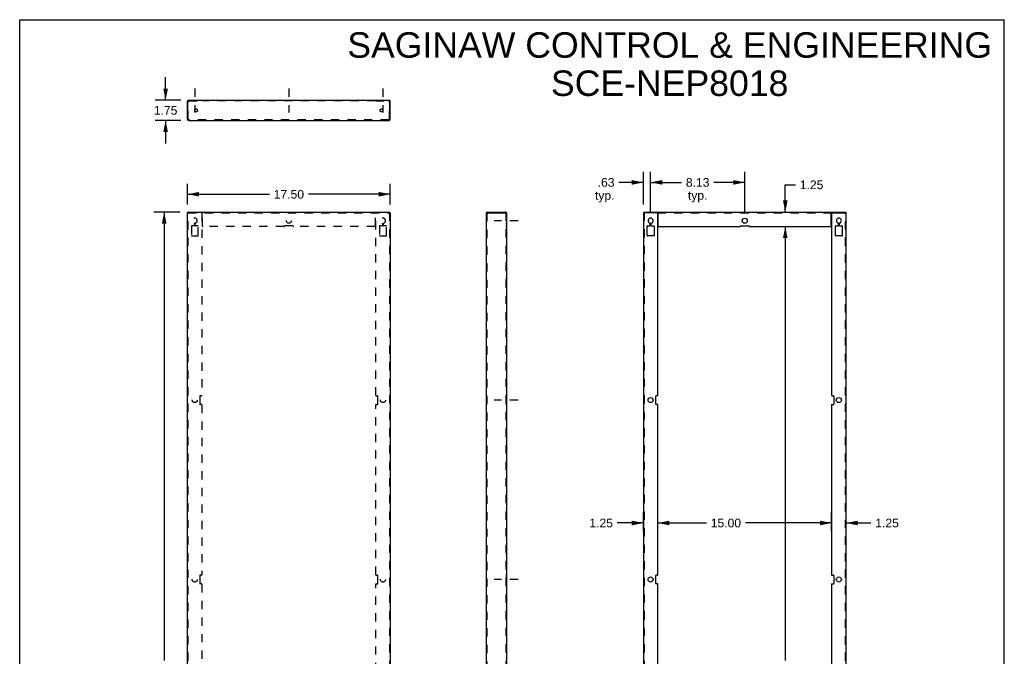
# Model space of a CAD drawing. Header units: inches. Extents: x 0 to 85, y 0 to 110.
# Tile 2 of 2: x 0 to 85, y 55 to 110. Entities that reach past the tile are written whole.
import ezdxf

# ---------------------------------------------------------------- set-up
doc = ezdxf.new("R2010")
doc.units = ezdxf.units.IN
doc.header["$LTSCALE"] = 7.17037
doc.header["$MEASUREMENT"] = 0
doc.linetypes.add('DASHED', pattern=[0.2, 0.1, -0.1])
doc.linetypes.add('HIDDEN', pattern=[0.2, 0.1, -0.1])
doc.layers.get('0').update_dxf_attribs({"linetype": 'CONTINUOUS'})
doc.layers.add('DEFAULT_2', color=8, linetype='HIDDEN')
doc.layers.add('DIMENSIONS', color=7, linetype='CONTINUOUS')
doc.styles.get("Standard").update_dxf_attribs({"font": 'arial.ttf'})
doc.dimstyles.new('DIMSTYLE_1', dxfattribs={"dimtxt": 0.75, "dimasz": 1, "dimexe": 0.09, "dimexo": 0.07, "dimgap": 0.0375, "dimtad": 0, "dimtih": 1, "dimtoh": 1, "dimzin": 4, "dimdsep": 46, "dimtxsty": 'Standard', "dimblk": '_FILLED', "dimblk1": '_FILLED', "dimblk2": '_FILLED', "dimcen": 0.09, "dimadec": 3, "dimazin": 1, "dimtfac": 1, "dimtdec": 3, "dimtofl": 0, "dimtmove": 0, "dimatfit": 3, "dimldrblk": '_FILLED', "dimfxl": 0, "dimtolj": 1, "dimtzin": 4, "dimarcsym": 0})

# ---------------------------------------------------------------- blocks, each defined once
blk = doc.blocks.new('_FILLED')
at = {"color": 0, "linetype": 'ByBlock'}
blk.add_solid([(0, 0), (-1, 0.2), (-1, -0.2)], dxfattribs=at)
blk = doc.blocks.new('*D1')
at = {"layer": 'DIMENSIONS', "color": 2, "linetype": 'Continuous'}
for p, q in [((14.488, 94.025), (14.488, 95.82)), ((31.988, 94.025), (31.988, 95.82)), ((14.488, 94.92), (21.552, 94.92)), ((31.988, 94.92), (24.923, 94.92))]:
    blk.add_line(p, q, dxfattribs=at)
at = {"layer": 'DIMENSIONS', "color": 2, "linetype": 'Continuous', "rotation": 180}
blk.add_blockref('_FILLED', (14.488, 94.92), dxfattribs=at)
at = {"layer": 'DIMENSIONS', "color": 2, "linetype": 'Continuous'}
blk.add_blockref('_FILLED', (31.988, 94.92), dxfattribs=at)
at = {"layer": 'DIMENSIONS', "color": 2, "linetype": 'Continuous', "insert": (23.238, 95.295), "char_height": 0.75, "width": 2.62082, "attachment_point": 2, "line_spacing_factor": 0.9}
blk.add_mtext('17.50', dxfattribs=at)
blk = doc.blocks.new('*D2')
at = {"layer": 'DIMENSIONS', "color": 2, "linetype": 'Continuous'}
for p, q in [((13.848, 93.385), (11.574, 93.385)), ((12.474, 93.385), (12.474, 54.635)), ((12.474, 14.385), (12.474, 53.135)), ((13.848, 14.385), (11.574, 14.385))]:
    blk.add_line(p, q, dxfattribs=at)
for p, rotation in [((12.474, 93.385), 90), ((12.474, 14.385), 270)]:
    blk.add_blockref('_FILLED', p, dxfattribs=dict(at, rotation=rotation))
at = {"layer": 'DIMENSIONS', "color": 2, "linetype": 'Continuous', "insert": (12.474, 54.26), "char_height": 0.75, "width": 2.62082, "attachment_point": 2, "line_spacing_factor": 0.9}
blk.add_mtext('79.00', dxfattribs=at)
blk = doc.blocks.new('*D5')
at = {"layer": 'DIMENSIONS', "color": 2, "linetype": 'Continuous'}
for p, q in [((53.843, 94.025), (53.843, 96.843)), ((54.468, 93.335), (54.468, 96.843)), ((53.843, 95.943), (51.726, 95.943)), ((54.468, 95.943), (56.468, 95.943))]:
    blk.add_line(p, q, dxfattribs=at)
blk.add_blockref('_FILLED', (53.843, 95.943), dxfattribs=at)
at = {"layer": 'DIMENSIONS', "color": 2, "linetype": 'Continuous', "rotation": 180}
blk.add_blockref('_FILLED', (54.468, 95.943), dxfattribs=at)
at = {"layer": 'DIMENSIONS', "color": 2, "linetype": 'Continuous', "insert": (51.351, 96.318), "char_height": 0.75, "width": 1.6868, "attachment_point": 3, "line_spacing_factor": 0.9}
blk.add_mtext('.63\\Ptyp.', dxfattribs=at)
blk = doc.blocks.new('*D6')
at = {"layer": 'DIMENSIONS', "color": 2, "linetype": 'Continuous'}
for p, q in [((54.468, 93.335), (54.468, 96.843)), ((62.593, 93.335), (62.593, 96.843)), ((54.468, 95.943), (57.136, 95.943)), ((62.593, 95.943), (59.924, 95.943))]:
    blk.add_line(p, q, dxfattribs=at)
at = {"layer": 'DIMENSIONS', "color": 2, "linetype": 'Continuous', "rotation": 180}
blk.add_blockref('_FILLED', (54.468, 95.943), dxfattribs=at)
at = {"layer": 'DIMENSIONS', "color": 2, "linetype": 'Continuous'}
blk.add_blockref('_FILLED', (62.593, 95.943), dxfattribs=at)
at = {"layer": 'DIMENSIONS', "color": 2, "linetype": 'Continuous', "insert": (58.53, 96.318), "char_height": 0.75, "width": 2.0381, "attachment_point": 2, "line_spacing_factor": 0.9}
blk.add_mtext('8.13\\Ptyp.', dxfattribs=at)
blk = doc.blocks.new('*D8')
at = {"layer": 'DIMENSIONS', "color": 2, "linetype": 'Continuous'}
for p, q in [((70.093, 65.81), (70.093, 67.418)), ((71.343, 65.81), (71.343, 67.418)), ((70.093, 66.518), (68.093, 66.518)), ((71.343, 66.518), (73.482, 66.518))]:
    blk.add_line(p, q, dxfattribs=at)
blk.add_blockref('_FILLED', (70.093, 66.518), dxfattribs=at)
at = {"layer": 'DIMENSIONS', "color": 2, "linetype": 'Continuous', "rotation": 180}
blk.add_blockref('_FILLED', (71.343, 66.518), dxfattribs=at)
at = {"layer": 'DIMENSIONS', "color": 2, "linetype": 'Continuous', "insert": (73.857, 66.893), "char_height": 0.75, "width": 2.0381, "attachment_point": 1, "line_spacing_factor": 0.9}
blk.add_mtext('1.25', dxfattribs=at)
blk = doc.blocks.new('*D9')
at = {"layer": 'DIMENSIONS', "color": 2, "linetype": 'Continuous'}
for p, q in [((53.843, 65.81), (53.843, 67.418)), ((55.093, 65.634), (55.093, 67.418)), ((53.843, 66.518), (51.591, 66.518)), ((55.093, 66.518), (57.093, 66.518))]:
    blk.add_line(p, q, dxfattribs=at)
blk.add_blockref('_FILLED', (53.843, 66.518), dxfattribs=at)
at = {"layer": 'DIMENSIONS', "color": 2, "linetype": 'Continuous', "rotation": 180}
blk.add_blockref('_FILLED', (55.093, 66.518), dxfattribs=at)
at = {"layer": 'DIMENSIONS', "color": 2, "linetype": 'Continuous', "insert": (51.216, 66.893), "char_height": 0.75, "width": 2.0381, "attachment_point": 3, "line_spacing_factor": 0.9}
blk.add_mtext('1.25', dxfattribs=at)
blk = doc.blocks.new('*D10')
at = {"layer": 'DIMENSIONS', "color": 2, "linetype": 'Continuous'}
for p, q in [((55.093, 65.81), (55.093, 67.418)), ((70.093, 65.81), (70.093, 67.418)), ((55.093, 66.518), (59.28, 66.518)), ((70.093, 66.518), (62.651, 66.518))]:
    blk.add_line(p, q, dxfattribs=at)
at = {"layer": 'DIMENSIONS', "color": 2, "linetype": 'Continuous', "rotation": 180}
blk.add_blockref('_FILLED', (55.093, 66.518), dxfattribs=at)
at = {"layer": 'DIMENSIONS', "color": 2, "linetype": 'Continuous'}
blk.add_blockref('_FILLED', (70.093, 66.518), dxfattribs=at)
at = {"layer": 'DIMENSIONS', "color": 2, "linetype": 'Continuous', "insert": (60.966, 66.893), "char_height": 0.75, "width": 2.62082, "attachment_point": 2, "line_spacing_factor": 0.9}
blk.add_mtext('15.00', dxfattribs=at)
blk = doc.blocks.new('*D12')
at = {"layer": 'DIMENSIONS', "color": 2, "linetype": 'Continuous'}
for p, q in [((65.218, 92.135), (66.992, 92.135)), ((66.092, 92.135), (66.092, 54.635)), ((66.092, 15.635), (66.092, 53.135)), ((65.201, 15.635), (66.992, 15.635))]:
    blk.add_line(p, q, dxfattribs=at)
for p, rotation in [((66.092, 92.135), 90), ((66.092, 15.635), 270)]:
    blk.add_blockref('_FILLED', p, dxfattribs=dict(at, rotation=rotation))
at = {"layer": 'DIMENSIONS', "color": 2, "linetype": 'Continuous', "insert": (66.092, 54.26), "char_height": 0.75, "width": 2.62082, "attachment_point": 2, "line_spacing_factor": 0.9}
blk.add_mtext('76.50', dxfattribs=at)
blk = doc.blocks.new('*D13')
at = {"layer": 'DIMENSIONS', "color": 2, "linetype": 'Continuous'}
for p, q in [((66.092, 93.385), (66.092, 95.735)), ((66.092, 95.735), (66.967, 95.735)), ((65.218, 93.385), (66.992, 93.385)), ((65.218, 92.135), (66.992, 92.135)), ((66.092, 92.135), (66.092, 90.135))]:
    blk.add_line(p, q, dxfattribs=at)
for p, rotation in [((66.092, 93.385), 270), ((66.092, 92.135), 90)]:
    blk.add_blockref('_FILLED', p, dxfattribs=dict(at, rotation=rotation))
at = {"layer": 'DIMENSIONS', "color": 2, "linetype": 'Continuous', "insert": (67.342, 96.11), "char_height": 0.75, "width": 2.0381, "attachment_point": 1, "line_spacing_factor": 0.9}
blk.add_mtext('1.25', dxfattribs=at)
blk = doc.blocks.new('*D14')
at = {"layer": 'DIMENSIONS', "color": 2, "linetype": 'Continuous'}
for p, q in [((12.597, 103.042), (12.597, 105.042)), ((13.9, 103.042), (11.697, 103.042)), ((13.9, 101.292), (11.697, 101.292)), ((12.597, 101.292), (12.597, 99.292))]:
    blk.add_line(p, q, dxfattribs=at)
for p, rotation in [((12.597, 103.042), 270), ((12.597, 101.292), 90)]:
    blk.add_blockref('_FILLED', p, dxfattribs=dict(at, rotation=rotation))
at = {"layer": 'DIMENSIONS', "color": 2, "linetype": 'Continuous', "insert": (12.597, 102.542), "char_height": 0.75, "width": 2.0381, "attachment_point": 2, "line_spacing_factor": 0.9}
blk.add_mtext('1.75', dxfattribs=at)

msp = doc.modelspace()

# ---------------------------------------------------------------- linework, layer by layer
at = {"color": 7, "linetype": 'Continuous'}
for p, q in [((0, 0), (0, 110)), ((0, 110), (85, 110)), ((85, 0), (85, 110)), ((15.738, 103.012), (15.738, 103.042)), ((15.768, 103.028), (15.768, 103.012)), ((30.708, 103.028), (30.708, 103.012)), ((30.738, 103.012), (30.738, 103.042)), ((14.518, 101.404), (14.488, 101.404)), ((31.958, 101.404), (31.988, 101.404)), ((14.548, 93.325), (14.488, 93.325)), ((14.518, 93.325), (14.518, 93.385)), ((14.531, 93.323), (14.518, 93.325)), ((31.928, 93.325), (31.988, 93.325)), ((31.944, 93.323), (31.958, 93.325)), ((31.958, 93.325), (31.958, 93.385)), ((40.381, 93.325), (40.381, 93.385)), ((41.989, 93.385), (41.989, 93.325)), ((53.873, 93.385), (53.873, 93.325)), ((55.093, 93.385), (55.093, 93.325)), ((70.092, 93.325), (70.082, 93.325)), ((70.092, 93.385), (70.092, 93.325)), ((71.313, 93.385), (71.313, 93.325))]:
    msp.add_line(p, q, dxfattribs=at)
at = {"color": 2, "linetype": 'DASHED'}
for p, q in [((15.113, 104.052), (15.113, 101.971)), ((23.238, 104.052), (23.238, 101.971)), ((31.363, 104.052), (31.363, 101.971)), ((43.029, 92.635), (40.948, 92.635)), ((43.029, 77.135), (40.948, 77.135)), ((43.029, 61.635), (40.948, 61.635))]:
    msp.add_line(p, q, dxfattribs=at)
at = {"color": 3, "linetype": 'Continuous'}
for p, q in [((14.488, 101.404), (14.488, 102.93)), ((14.518, 101.404), (14.518, 102.982)), ((15.738, 103.012), (14.548, 103.012)), ((14.6, 103.042), (15.738, 103.042)), ((15.768, 103.042), (15.768, 103.028)), ((15.768, 103.042), (30.708, 103.042)), ((30.708, 103.042), (30.708, 103.028)), ((31.928, 103.012), (30.737, 103.012)), ((30.738, 103.042), (31.876, 103.042)), ((31.958, 101.404), (31.958, 102.982)), ((31.988, 101.404), (31.988, 102.93)), ((14.531, 101.375), (14.518, 101.404)), ((14.6, 101.292), (31.876, 101.292)), ((31.944, 101.375), (31.958, 101.404)), ((14.488, 14.445), (14.488, 93.325)), ((14.491, 93.316), (14.488, 93.325)), ((14.531, 93.381), (14.518, 93.385)), ((14.548, 93.385), (31.928, 93.385)), ((14.6, 93.273), (14.571, 93.282)), ((14.6, 93.273), (14.586, 93.302)), ((31.876, 93.273), (31.889, 93.302)), ((31.876, 93.273), (31.905, 93.282)), ((31.944, 93.381), (31.958, 93.385)), ((31.984, 93.316), (31.988, 93.325)), ((31.988, 93.325), (31.988, 14.445)), ((40.269, 93.273), (40.269, 14.497)), ((40.352, 93.316), (40.381, 93.325)), ((40.381, 93.385), (41.989, 93.385)), ((40.381, 93.325), (42.019, 93.325)), ((42.019, 93.325), (42.019, 14.445)), ((53.843, 93.325), (53.843, 14.445)), ((55.063, 93.325), (53.843, 93.325)), ((53.873, 93.385), (55.093, 93.385)), ((55.093, 77.54), (55.093, 93.295)), ((55.108, 93.385), (70.078, 93.385)), ((55.123, 92.165), (55.123, 93.327)), ((70.063, 92.165), (70.063, 93.327)), ((70.092, 93.385), (71.313, 93.385)), ((70.093, 93.295), (70.093, 77.54)), ((70.123, 93.325), (71.343, 93.325)), ((71.343, 14.445), (71.343, 93.325)), ((54.173, 91.352), (54.173, 92.167)), ((54.203, 92.197), (54.406, 92.197)), ((54.436, 92.227), (54.436, 92.394)), ((54.499, 92.394), (54.499, 92.227)), ((54.529, 92.197), (54.733, 92.197)), ((54.763, 92.167), (54.763, 91.352)), ((55.153, 92.135), (62.188, 92.135)), ((62.248, 92.197), (62.938, 92.197)), ((62.998, 92.135), (70.033, 92.135)), ((70.423, 91.352), (70.423, 92.167)), ((70.453, 92.197), (70.656, 92.197)), ((70.686, 92.227), (70.686, 92.394)), ((70.749, 92.394), (70.749, 92.227)), ((70.779, 92.197), (70.983, 92.197)), ((71.013, 92.167), (71.013, 91.352)), ((54.733, 91.322), (54.203, 91.322)), ((70.983, 91.322), (70.453, 91.322)), ((54.905, 76.79), (54.905, 77.48)), ((55.063, 77.51), (54.935, 77.51)), ((70.123, 77.51), (70.25, 77.51)), ((70.28, 77.48), (70.28, 76.79)), ((55.063, 76.76), (54.935, 76.76)), ((55.093, 62.04), (55.093, 76.73)), ((70.093, 76.73), (70.093, 62.04)), ((70.123, 76.76), (70.25, 76.76)), ((54.905, 61.29), (54.905, 61.98)), ((55.063, 62.01), (54.935, 62.01)), ((55.063, 61.26), (54.935, 61.26)), ((55.093, 46.54), (55.093, 61.23)), ((70.093, 61.23), (70.093, 46.54)), ((70.123, 62.01), (70.25, 62.01)), ((70.123, 61.26), (70.25, 61.26)), ((70.28, 61.98), (70.28, 61.29))]:
    msp.add_line(p, q, dxfattribs=at)
for points in [[(15.768, 103.028), (15.764, 103.025), (15.762, 103.023), (15.76, 103.022), (15.758, 103.021), (15.756, 103.02), (15.754, 103.019), (15.751, 103.018), (15.748, 103.016), (15.743, 103.014), (15.738, 103.012)], [(30.708, 103.028), (30.711, 103.025), (30.713, 103.023), (30.715, 103.022), (30.717, 103.021), (30.719, 103.02), (30.721, 103.019), (30.724, 103.018), (30.728, 103.016), (30.732, 103.014), (30.737, 103.012)], [(14.6, 101.292), (14.586, 101.295), (14.572, 101.307), (14.559, 101.324), (14.545, 101.348), (14.531, 101.375)], [(31.876, 101.292), (31.889, 101.295), (31.903, 101.307), (31.917, 101.324), (31.93, 101.348), (31.944, 101.375)], [(14.571, 93.282), (14.544, 93.29), (14.52, 93.299), (14.503, 93.308), (14.491, 93.316)], [(14.586, 93.302), (14.572, 93.329), (14.559, 93.352), (14.545, 93.37), (14.531, 93.381)], [(31.889, 93.302), (31.903, 93.329), (31.917, 93.352), (31.93, 93.37), (31.944, 93.381)], [(31.905, 93.282), (31.932, 93.29), (31.955, 93.299), (31.973, 93.308), (31.984, 93.316)], [(40.269, 93.273), (40.272, 93.282), (40.284, 93.29), (40.301, 93.299), (40.325, 93.308), (40.352, 93.316)], [(41.999, 93.349), (41.998, 93.357), (41.997, 93.364), (41.996, 93.37), (41.995, 93.376)], [(42.005, 93.327), (42.002, 93.334), (42, 93.342), (41.999, 93.349)], [(55.106, 93.376), (55.103, 93.381), (55.098, 93.384), (55.093, 93.385)], [(55.115, 93.349), (55.113, 93.357), (55.111, 93.364), (55.109, 93.37), (55.106, 93.376)], [(55.123, 93.327), (55.12, 93.334), (55.117, 93.342), (55.115, 93.349)], [(70.063, 93.327), (70.066, 93.334), (70.068, 93.342), (70.07, 93.349)], [(70.07, 93.349), (70.072, 93.357), (70.074, 93.364), (70.076, 93.37), (70.079, 93.376)], [(70.079, 93.376), (70.083, 93.381), (70.087, 93.384), (70.092, 93.385)]]:
    msp.add_lwpolyline(points, dxfattribs=at)
at = {"color": 7, "linetype": 'Continuous'}
for points in [[(14.559, 93.31), (14.545, 93.318), (14.531, 93.323)], [(14.555, 93.308), (14.549, 93.316), (14.548, 93.325)], [(14.6, 93.273), (14.586, 93.282), (14.574, 93.29), (14.563, 93.299), (14.555, 93.308)], [(14.6, 93.273), (14.586, 93.286), (14.572, 93.299), (14.559, 93.31)], [(31.876, 93.273), (31.889, 93.286), (31.903, 93.299), (31.917, 93.31)], [(31.876, 93.273), (31.889, 93.282), (31.902, 93.29), (31.912, 93.299), (31.921, 93.308)], [(31.917, 93.31), (31.93, 93.318), (31.944, 93.323)], [(31.921, 93.308), (31.926, 93.316), (31.928, 93.325)], [(55.123, 93.298), (55.117, 93.3), (55.112, 93.303), (55.109, 93.307), (55.106, 93.312), (55.103, 93.316), (55.101, 93.32), (55.097, 93.324), (55.093, 93.325)], [(70.063, 93.298), (70.068, 93.3), (70.073, 93.303), (70.076, 93.307), (70.079, 93.312), (70.082, 93.316), (70.085, 93.32), (70.088, 93.324), (70.092, 93.325)]]:
    msp.add_lwpolyline(points, dxfattribs=at)
at = {"color": 3, "linetype": 'Continuous'}
for centre in [(62.593, 92.635), (54.468, 77.135), (70.718, 77.135), (54.468, 61.635), (70.718, 61.635)]:
    msp.add_circle(centre, 0.219, dxfattribs=at)
for centre, radius, start, end in [((14.6, 102.93), 0.112, 90, 180), ((14.548, 102.982), 0.03, 90, 180), ((31.876, 102.93), 0.112, 0, 90), ((31.928, 102.982), 0.03, 0, 90), ((14.6, 101.404), 0.112, 180, 270), ((31.876, 101.404), 0.112, 270, 360), ((40.381, 93.273), 0.112, 90, 180), ((41.907, 93.273), 0.112, 28.70029, 39.00336), ((54.468, 92.635), 0.219, 284.2546, 255.7454), ((55.063, 93.295), 0.03, 0, 90), ((70.123, 93.295), 0.03, 90, 180), ((70.718, 92.635), 0.219, 284.2546, 255.7454), ((54.203, 92.167), 0.03, 90, 180), ((54.406, 92.227), 0.03, 270, 360), ((54.406, 92.394), 0.03, 0, 75.7454), ((54.529, 92.394), 0.03, 104.2546, 180), ((54.529, 92.227), 0.03, 180, 270), ((54.733, 92.167), 0.03, 0, 90), ((55.153, 92.165), 0.03, 180, 270), ((62.188, 92.165), 0.03, 270, 2.38594), ((62.248, 92.167), 0.03, 90, 182.38594), ((62.938, 92.167), 0.03, 357.61406, 90), ((62.998, 92.165), 0.03, 177.61406, 270), ((70.033, 92.165), 0.03, 270, 360), ((70.453, 92.167), 0.03, 90, 180), ((70.656, 92.227), 0.03, 270, 360), ((70.656, 92.394), 0.03, 0, 75.7454), ((70.779, 92.394), 0.03, 104.2546, 180), ((70.779, 92.227), 0.03, 180, 270), ((70.983, 92.167), 0.03, 0, 90), ((54.203, 91.352), 0.03, 180, 270), ((54.733, 91.352), 0.03, 270, 360), ((70.453, 91.352), 0.03, 180, 270), ((70.983, 91.352), 0.03, 270, 360), ((54.935, 77.48), 0.03, 90, 180), ((55.063, 77.54), 0.03, 270, 360), ((70.123, 77.54), 0.03, 180, 270), ((70.25, 77.48), 0.03, 0, 90), ((54.935, 76.79), 0.03, 180, 270), ((55.063, 76.73), 0.03, 0, 90), ((70.123, 76.73), 0.03, 90, 180), ((70.25, 76.79), 0.03, 270, 360), ((54.935, 61.98), 0.03, 90, 180), ((54.935, 61.29), 0.03, 180, 270), ((55.063, 62.04), 0.03, 270, 360), ((55.063, 61.23), 0.03, 0, 90), ((70.123, 62.04), 0.03, 180, 270), ((70.123, 61.23), 0.03, 90, 180), ((70.25, 61.98), 0.03, 0, 90), ((70.25, 61.29), 0.03, 270, 360)]:
    msp.add_arc(centre, radius, start, end, dxfattribs=at)
at = {"layer": 'DEFAULT_2', "color": 8, "linetype": 'HIDDEN'}
for p, q in [((14.548, 101.404), (14.548, 102.93)), ((14.6, 102.982), (15.738, 102.982)), ((14.818, 103.042), (14.818, 102.982)), ((14.894, 103.042), (14.894, 102.982)), ((15.081, 102.982), (15.081, 103.042)), ((15.144, 102.982), (15.144, 103.042)), ((15.331, 103.042), (15.331, 102.982)), ((15.408, 103.042), (15.408, 102.982)), ((15.55, 103.042), (15.55, 102.982)), ((15.738, 102.982), (15.738, 103.012)), ((15.742, 103.005), (15.738, 103.012)), ((15.768, 102.975), (15.768, 103.012)), ((30.708, 102.982), (15.768, 102.982)), ((22.863, 102.982), (22.863, 103.042)), ((23.019, 103.042), (23.019, 102.982)), ((23.456, 103.042), (23.456, 102.982)), ((23.613, 102.982), (23.613, 103.042)), ((30.708, 102.975), (30.708, 103.012)), ((30.708, 102.975), (30.713, 102.976)), ((30.738, 102.982), (30.738, 103.012)), ((30.738, 102.982), (31.876, 102.982)), ((30.925, 103.042), (30.925, 102.982)), ((31.068, 103.042), (31.068, 102.982)), ((31.144, 103.042), (31.144, 102.982)), ((31.331, 102.982), (31.331, 103.042)), ((31.394, 102.982), (31.394, 103.042)), ((31.581, 103.042), (31.581, 102.982)), ((31.658, 103.042), (31.658, 102.982)), ((31.928, 101.404), (31.928, 102.93)), ((14.548, 101.404), (14.518, 101.404)), ((14.6, 101.352), (14.6, 101.292)), ((31.876, 101.352), (14.6, 101.352)), ((31.876, 101.352), (31.876, 101.292)), ((31.928, 101.404), (31.958, 101.404)), ((14.518, 93.385), (14.548, 93.385)), ((14.548, 14.445), (14.548, 93.325)), ((14.548, 93.325), (31.928, 93.325)), ((15.738, 93.385), (15.738, 93.325)), ((15.738, 93.295), (15.738, 77.54)), ((15.768, 92.165), (15.768, 93.327)), ((30.708, 92.165), (30.708, 93.327)), ((30.737, 93.385), (30.737, 93.325)), ((30.738, 77.54), (30.738, 93.295)), ((31.928, 93.385), (31.958, 93.385)), ((31.928, 93.325), (31.928, 14.445)), ((40.329, 93.273), (40.269, 93.273)), ((40.329, 93.273), (40.329, 14.497)), ((42.005, 93.327), (41.952, 93.298)), ((41.955, 93.303), (41.958, 93.306)), ((41.959, 93.325), (41.959, 14.445)), ((41.959, 92.854), (42.019, 92.854)), ((41.987, 93.355), (41.988, 93.356)), ((41.988, 93.356), (41.988, 93.359)), ((41.989, 93.361), (41.989, 93.361)), ((53.886, 93.323), (53.873, 93.325)), ((53.903, 93.325), (53.903, 14.445)), ((55.063, 93.325), (70.082, 93.325)), ((55.108, 93.385), (55.093, 93.385)), ((70.092, 93.385), (70.078, 93.385)), ((70.123, 93.325), (70.092, 93.325)), ((71.283, 14.445), (71.283, 93.325)), ((71.299, 93.323), (71.313, 93.325)), ((14.818, 92.167), (14.818, 91.352)), ((15.051, 92.197), (14.848, 92.197)), ((15.081, 92.394), (15.081, 92.227)), ((15.144, 92.227), (15.144, 92.394)), ((15.378, 92.197), (15.174, 92.197)), ((15.408, 91.352), (15.408, 92.167)), ((22.833, 92.135), (15.798, 92.135)), ((23.583, 92.197), (22.893, 92.197)), ((30.678, 92.135), (23.643, 92.135)), ((31.068, 92.167), (31.068, 91.352)), ((31.301, 92.197), (31.098, 92.197)), ((31.331, 92.394), (31.331, 92.227)), ((31.394, 92.227), (31.394, 92.394)), ((31.628, 92.197), (31.424, 92.197)), ((31.658, 91.352), (31.658, 92.167)), ((41.959, 92.416), (42.019, 92.416)), ((42.019, 92.197), (41.959, 92.197)), ((41.959, 92.135), (42.019, 92.135)), ((14.848, 91.322), (15.378, 91.322)), ((31.098, 91.322), (31.628, 91.322)), ((42.019, 91.322), (41.959, 91.322)), ((15.55, 77.48), (15.55, 76.79)), ((15.708, 77.51), (15.58, 77.51)), ((30.768, 77.51), (30.895, 77.51)), ((30.925, 76.79), (30.925, 77.48)), ((42.019, 77.51), (41.959, 77.51)), ((41.959, 77.354), (42.019, 77.354)), ((15.708, 76.76), (15.58, 76.76)), ((15.738, 76.73), (15.738, 62.04)), ((30.738, 62.04), (30.738, 76.73)), ((30.768, 76.76), (30.895, 76.76)), ((41.959, 76.916), (42.019, 76.916)), ((42.019, 76.76), (41.959, 76.76)), ((15.55, 61.98), (15.55, 61.29)), ((15.708, 62.01), (15.58, 62.01)), ((15.708, 61.26), (15.58, 61.26)), ((15.738, 61.23), (15.738, 46.54)), ((30.738, 46.54), (30.738, 61.23)), ((30.768, 62.01), (30.895, 62.01)), ((30.768, 61.26), (30.895, 61.26)), ((30.925, 61.29), (30.925, 61.98)), ((42.019, 62.01), (41.959, 62.01)), ((41.959, 61.854), (42.019, 61.854)), ((41.959, 61.416), (42.019, 61.416)), ((42.019, 61.26), (41.959, 61.26))]:
    msp.add_line(p, q, dxfattribs=at)
for points in [[(15.748, 102.992), (15.745, 102.999), (15.742, 103.005)], [(15.768, 102.975), (15.762, 102.976), (15.757, 102.978), (15.754, 102.982), (15.751, 102.987), (15.748, 102.992)], [(30.713, 102.976), (30.718, 102.978), (30.721, 102.982), (30.724, 102.987), (30.727, 102.992), (30.73, 102.999), (30.733, 103.005), (30.737, 103.012)], [(14.6, 101.352), (14.586, 101.353), (14.572, 101.359), (14.559, 101.367), (14.545, 101.378), (14.531, 101.39), (14.518, 101.404)], [(31.876, 101.352), (31.889, 101.353), (31.903, 101.359), (31.917, 101.367), (31.93, 101.378), (31.944, 101.39), (31.958, 101.404)], [(15.768, 93.327), (15.764, 93.334), (15.762, 93.342), (15.76, 93.349), (15.758, 93.357), (15.756, 93.364), (15.754, 93.37), (15.751, 93.376), (15.748, 93.381), (15.743, 93.384), (15.738, 93.385)], [(15.768, 93.298), (15.762, 93.3), (15.757, 93.303), (15.754, 93.307), (15.751, 93.312), (15.748, 93.316), (15.745, 93.32), (15.742, 93.324), (15.738, 93.325)], [(30.708, 93.327), (30.711, 93.334), (30.713, 93.342), (30.715, 93.349), (30.717, 93.357), (30.719, 93.364), (30.721, 93.37), (30.724, 93.376), (30.728, 93.381), (30.732, 93.384), (30.737, 93.385)], [(30.708, 93.298), (30.713, 93.3), (30.718, 93.303), (30.721, 93.307), (30.724, 93.312), (30.727, 93.316), (30.73, 93.32), (30.733, 93.324), (30.737, 93.325)], [(40.329, 93.273), (40.33, 93.282), (40.335, 93.29), (40.344, 93.299), (40.355, 93.308), (40.367, 93.316), (40.381, 93.325)], [(41.952, 93.298), (41.953, 93.3), (41.955, 93.303)], [(41.989, 93.361), (41.989, 93.361), (41.988, 93.359), (41.987, 93.355), (41.986, 93.351), (41.984, 93.346), (41.982, 93.342), (41.98, 93.337), (41.977, 93.333), (41.975, 93.329), (41.972, 93.324), (41.969, 93.32), (41.966, 93.315), (41.962, 93.311), (41.958, 93.307), (41.958, 93.306)], [(41.958, 93.306), (41.959, 93.307), (41.964, 93.312), (41.969, 93.316), (41.976, 93.32), (41.982, 93.324), (41.989, 93.325)], [(41.975, 93.329), (41.977, 93.333), (41.98, 93.337)], [(41.995, 93.376), (41.993, 93.381), (41.991, 93.384), (41.989, 93.385)], [(41.989, 93.359), (41.989, 93.361), (41.989, 93.361)], [(53.955, 93.273), (53.926, 93.282), (53.899, 93.29), (53.875, 93.299), (53.858, 93.308), (53.846, 93.316), (53.843, 93.325)], [(53.955, 93.273), (53.941, 93.302), (53.927, 93.329), (53.914, 93.352), (53.9, 93.37), (53.886, 93.381), (53.873, 93.385)], [(53.914, 93.31), (53.9, 93.318), (53.886, 93.323)], [(53.91, 93.308), (53.904, 93.316), (53.903, 93.325)], [(53.955, 93.273), (53.941, 93.282), (53.929, 93.29), (53.918, 93.299), (53.91, 93.308)], [(53.955, 93.273), (53.941, 93.286), (53.927, 93.299), (53.914, 93.31)], [(71.231, 93.273), (71.244, 93.302), (71.258, 93.329), (71.272, 93.352), (71.285, 93.37), (71.299, 93.381), (71.313, 93.385)], [(71.231, 93.273), (71.26, 93.282), (71.287, 93.29), (71.31, 93.299), (71.328, 93.308), (71.339, 93.316), (71.343, 93.325)], [(71.231, 93.273), (71.244, 93.286), (71.258, 93.299), (71.272, 93.31)], [(71.231, 93.273), (71.244, 93.282), (71.257, 93.29), (71.267, 93.299), (71.276, 93.308)], [(71.272, 93.31), (71.285, 93.318), (71.299, 93.323)], [(71.276, 93.308), (71.281, 93.316), (71.283, 93.325)]]:
    msp.add_lwpolyline(points, dxfattribs=at)
for centre, radius in [((15.238, 102.167), 0.125), ((31.238, 102.167), 0.125), ((23.238, 92.635), 0.219), ((15.113, 77.135), 0.219), ((31.363, 77.135), 0.219), ((15.113, 61.635), 0.219), ((31.363, 61.635), 0.219)]:
    msp.add_circle(centre, radius, dxfattribs=at)
for centre, radius, start, end in [((14.6, 102.93), 0.052, 90, 180), ((31.876, 102.93), 0.052, 0, 90), ((14.6, 101.404), 0.052, 180, 270), ((31.876, 101.404), 0.052, 270, 360), ((15.113, 92.635), 0.219, 284.2546, 255.7454), ((15.708, 93.295), 0.03, 0, 90), ((30.768, 93.295), 0.03, 90, 180), ((31.363, 92.635), 0.219, 284.2546, 255.7454), ((40.381, 93.273), 0.052, 90, 180), ((41.907, 93.273), 0.112, 39.00336, 90), ((41.907, 93.273), 0.052, 0, 90), ((41.907, 93.273), 0.112, 0, 28.70029), ((14.848, 92.167), 0.03, 90, 180), ((15.051, 92.227), 0.03, 270, 360), ((15.051, 92.394), 0.03, 0, 75.7454), ((15.174, 92.394), 0.03, 104.2546, 180), ((15.174, 92.227), 0.03, 180, 270), ((15.378, 92.167), 0.03, 0, 90), ((15.798, 92.165), 0.03, 180, 270), ((22.833, 92.165), 0.03, 270, 2.38594), ((22.893, 92.167), 0.03, 90, 182.38594), ((23.583, 92.167), 0.03, 357.61406, 90), ((23.643, 92.165), 0.03, 177.61406, 270), ((30.678, 92.165), 0.03, 270, 360), ((31.098, 92.167), 0.03, 90, 180), ((31.301, 92.227), 0.03, 270, 360), ((31.301, 92.394), 0.03, 0, 75.7454), ((31.424, 92.394), 0.03, 104.2546, 180), ((31.424, 92.227), 0.03, 180, 270), ((31.628, 92.167), 0.03, 0, 90), ((14.848, 91.352), 0.03, 180, 270), ((15.378, 91.352), 0.03, 270, 360), ((31.098, 91.352), 0.03, 180, 270), ((31.628, 91.352), 0.03, 270, 360), ((15.58, 77.48), 0.03, 90, 180), ((15.708, 77.54), 0.03, 270, 360), ((30.768, 77.54), 0.03, 180, 270), ((30.895, 77.48), 0.03, 0, 90), ((15.58, 76.79), 0.03, 180, 270), ((15.708, 76.73), 0.03, 0, 90), ((30.768, 76.73), 0.03, 90, 180), ((30.895, 76.79), 0.03, 270, 360), ((15.58, 61.98), 0.03, 90, 180), ((15.58, 61.29), 0.03, 180, 270), ((15.708, 62.04), 0.03, 270, 360), ((15.708, 61.23), 0.03, 0, 90), ((30.768, 62.04), 0.03, 180, 270), ((30.768, 61.23), 0.03, 90, 180), ((30.895, 61.98), 0.03, 0, 90), ((30.895, 61.29), 0.03, 270, 360)]:
    msp.add_arc(centre, radius, start, end, dxfattribs=at)

# ---------------------------------------------------------------- texts
at = {"layer": 'DIMENSIONS', "color": 2, "linetype": 'Continuous', "insert": (56.112, 108.912), "char_height": 2.2, "width": 55.56431, "attachment_point": 2, "line_spacing_factor": 0.9}
msp.add_mtext('SAGINAW CONTROL & ENGINEERING\\PSCE-NEP8018', dxfattribs=at)

# ---------------------------------------------------------------- dimensions: what is measured, and where the dimension line sits
at = {"layer": 'DIMENSIONS', "color": 2, "linetype": 'Continuous'}
for base, p1, p2, angle, picture, middle in [((12.597, 101.292), (13.97, 103.042), (13.97, 101.292), 270, '*D14', (12.632, 102.162)), ((66.092, 93.385), (67.062, 92.135), (67.062, 93.385), 90, '*D13', (68.396, 95.731)), ((14.488, 94.92), (31.988, 95.89), (14.488, 95.89), 180, '*D1', (23.269, 94.916)), ((12.474, 14.385), (13.918, 93.385), (13.918, 14.385), 270, '*D2', (12.473, 53.881)), ((66.092, 92.135), (67.062, 15.635), (67.062, 92.135), 90, '*D12', (66.092, 53.881))]:
    dim = msp.add_linear_dim(base=base, p1=p1, p2=p2, angle=angle, dimstyle='DIMSTYLE_1', dxfattribs=at)
    dim.commit()
    dim.dimension.update_dxf_attribs({"geometry": picture, "text_midpoint": middle, "dimtype": 160})
for base, p1, p2, picture, middle in [((54.467682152, 95.943260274), (53.842682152, 93.954877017), (54.467682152, 93.264877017), '*D5', (50.507573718, 95.380760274)), ((62.592682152, 95.943260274), (54.467682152, 93.264877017), (62.592682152, 93.264877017), '*D6', (58.530182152, 95.380760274))]:
    dim = msp.add_linear_dim(base=base, p1=p1, p2=p2, text='<>\\Ptyp.', dimstyle='DIMSTYLE_1', dxfattribs=at)
    dim.commit()
    dim.dimension.update_dxf_attribs({"geometry": picture, "text_midpoint": middle, "dimtype": 160})
for base, p1, p2, picture, middle in [((55.093, 66.518), (53.843, 67.488), (55.093, 67.488), '*D9', (50.232, 66.514)), ((70.093, 66.518), (55.093, 67.488), (70.093, 67.488), '*D10', (60.997, 66.514)), ((71.343, 66.518), (70.093, 67.488), (71.343, 67.488), '*D8', (74.911, 66.514))]:
    dim = msp.add_linear_dim(base=base, p1=p1, p2=p2, dimstyle='DIMSTYLE_1', dxfattribs=at)
    dim.commit()
    dim.dimension.update_dxf_attribs({"geometry": picture, "text_midpoint": middle, "dimtype": 160})

doc.saveas('drawing.dxf')
